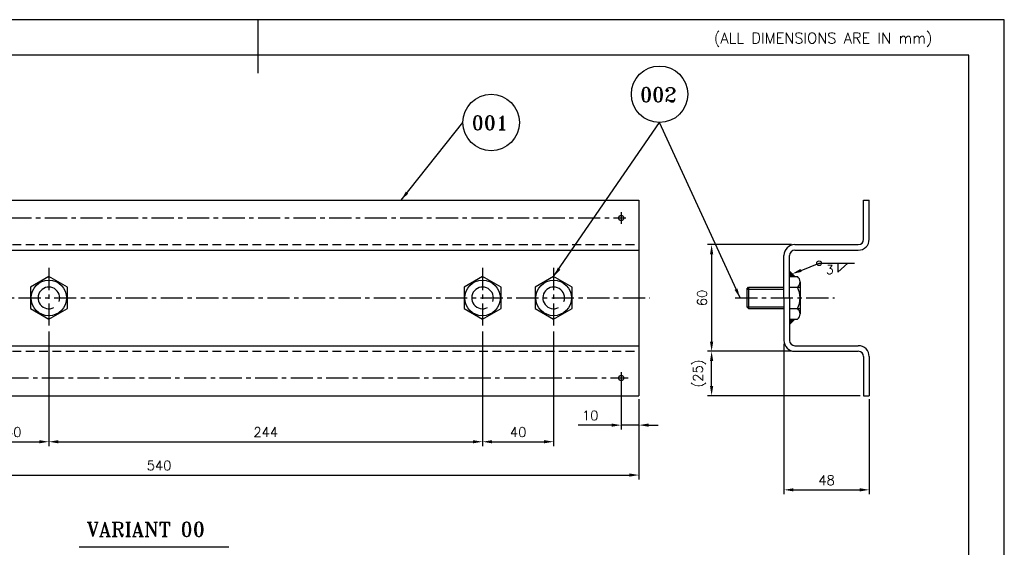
# Model space of a CAD drawing. Extents: x 0 to 840, y 0 to 594.
# Tile 5 of 5: x 286 to 840, y 297 to 594. Entities that reach past the tile are written whole.
import ezdxf

# ---------------------------------------------------------------- set-up
doc = ezdxf.new("R2010")
doc.units = 0
doc.header["$LTSCALE"] = 10
doc.header["$MEASUREMENT"] = 0
for name, pattern in [('CENTER', [2, 1.25, -0.25, 0.25, -0.25]), ('DASHDOT', [1, 0.5, -0.25, 0, -0.25]), ('DASHED', [0.75, 0.5, -0.25])]:
    doc.linetypes.add(name, pattern=pattern)
doc.layers.get('0').update_dxf_attribs({"linetype": 'CONTINUOUS'})
doc.layers.get('DEFPOINTS').update_dxf_attribs({"linetype": 'CONTINUOUS'})
for name, color, linetype in [('1', 3, 'CENTER'), ('2', 4, 'CENTER'), ('6', 4, 'DASHDOT'), ('FORMAT', 7, 'CONTINUOUS')]:
    doc.layers.add(name, color=color, linetype=linetype)
doc.styles.add('ROMAND', font='romand')
doc.styles.add('ROMANS', font='romans')
doc.styles.add('ROMANT', font='romant.shx')
doc.dimstyles.get("Standard").update_dxf_attribs({"dimscale": 30, "dimtxt": 0.18, "dimasz": 0.18, "dimexe": 0.08, "dimexo": 0.0625, "dimgap": 0.09, "dimtad": 1, "dimdec": 0, "dimzin": 0, "dimdsep": 46, "dimtxsty": 'ROMANS', "dimcen": 0, "dimclrd": 1, "dimclre": 1, "dimclrt": 2, "dimadec": 0, "dimazin": 0, "dimtfac": 1, "dimtdec": 0, "dimtmove": 0, "dimatfit": 3, "dimfxl": 0, "dimtolj": 1, "dimtzin": 0, "dimarcsym": 0})

# ---------------------------------------------------------------- blocks, each defined once
blk = doc.blocks.new('A3')
at = {"layer": 'FORMAT'}
for p, q in [((904.54, 297.38), (484.54, 297.38)), ((694.54, 297.38), (694.54, 282.38)), ((904.54, 0.38), (904.54, 297.38)), ((894.54, 287.38), (504.54, 287.38)), ((894.54, 10.38), (894.54, 287.38))]:
    blk.add_line(p, q, dxfattribs=at)
at = {"layer": 'FORMAT', "style": 'ROMAND'}
blk.add_text('(ALL DIMENSIONS ARE IN mm)', height=3, dxfattribs=at).set_placement((822.84, 290.72))
blk = doc.blocks.new('*D20')
at = {"color": 1, "lineweight": -2}
for p, q in [((94.45, 380.66), (94.45, 335.52)), ((634.45, 380.66), (634.45, 335.52)), ((99.85, 337.92), (629.05, 337.92))]:
    blk.add_line(p, q, dxfattribs=at)
at = {"color": 1}
for points in [[(99.85, 338.82), (99.85, 337.02), (94.45, 337.92)], [(629.05, 338.82), (629.05, 337.02), (634.45, 337.92)]]:
    blk.add_solid(points, dxfattribs=at)
at = {"layer": 'DEFPOINTS', "color": 0}
for p in [(94.45, 382.53), (634.45, 382.53), (634.45, 337.92)]:
    blk.add_point(p, dxfattribs=at)
at = {"color": 2, "insert": (364.45, 343.32), "char_height": 5.4, "attachment_point": 5, "style": 'ROMANS'}
blk.add_mtext('\\A1;540', dxfattribs=at)
blk = doc.blocks.new('*D21')
at = {"color": 1, "lineweight": -2}
for p, q in [((715.99, 411.81), (715.99, 327.22)), ((763.99, 380.66), (763.99, 327.22)), ((721.39, 329.62), (758.59, 329.62))]:
    blk.add_line(p, q, dxfattribs=at)
at = {"color": 1}
for points in [[(721.39, 330.52), (721.39, 328.72), (715.99, 329.62)], [(758.59, 330.52), (758.59, 328.72), (763.99, 329.62)]]:
    blk.add_solid(points, dxfattribs=at)
at = {"layer": 'DEFPOINTS', "color": 0}
for p in [(715.99, 413.68), (763.99, 382.53), (763.99, 329.62)]:
    blk.add_point(p, dxfattribs=at)
at = {"color": 2, "insert": (739.99, 335.02), "char_height": 5.4, "attachment_point": 5, "style": 'ROMANS'}
blk.add_mtext('\\A1;48', dxfattribs=at)
blk = doc.blocks.new('*D23')
at = {"color": 1, "lineweight": -2}
for p, q in [((262.45, 416.83), (262.45, 354.27)), ((302.45, 418.71), (302.45, 354.27)), ((267.85, 356.67), (297.05, 356.67))]:
    blk.add_line(p, q, dxfattribs=at)
at = {"color": 1}
for points in [[(267.85, 357.57), (267.85, 355.77), (262.45, 356.67)], [(297.05, 357.57), (297.05, 355.77), (302.45, 356.67)]]:
    blk.add_solid(points, dxfattribs=at)
at = {"layer": 'DEFPOINTS', "color": 0}
for p in [(262.45, 418.71), (302.45, 420.58), (302.45, 356.67)]:
    blk.add_point(p, dxfattribs=at)
at = {"color": 2, "insert": (282.45, 362.07), "char_height": 5.4, "attachment_point": 5, "style": 'ROMANS'}
blk.add_mtext('\\A1;40', dxfattribs=at)
blk = doc.blocks.new('*D24')
at = {"color": 1, "lineweight": -2}
for p, q in [((302.45, 416.83), (302.45, 354.27)), ((546.45, 418.71), (546.45, 354.27)), ((307.85, 356.67), (541.05, 356.67))]:
    blk.add_line(p, q, dxfattribs=at)
at = {"color": 1}
for points in [[(307.85, 357.57), (307.85, 355.77), (302.45, 356.67)], [(541.05, 357.57), (541.05, 355.77), (546.45, 356.67)]]:
    blk.add_solid(points, dxfattribs=at)
at = {"layer": 'DEFPOINTS', "color": 0}
for p in [(302.45, 418.71), (546.45, 420.58), (546.45, 356.67)]:
    blk.add_point(p, dxfattribs=at)
at = {"color": 2, "insert": (424.45, 362.07), "char_height": 5.4, "attachment_point": 5, "style": 'ROMANS'}
blk.add_mtext('\\A1;244', dxfattribs=at)
blk = doc.blocks.new('*D25')
at = {"color": 1, "lineweight": -2}
for p, q in [((546.45, 418.71), (546.45, 354.27)), ((586.45, 418.71), (586.45, 354.27)), ((551.85, 356.67), (581.05, 356.67))]:
    blk.add_line(p, q, dxfattribs=at)
at = {"color": 1}
for points in [[(551.85, 357.57), (551.85, 355.77), (546.45, 356.67)], [(581.05, 357.57), (581.05, 355.77), (586.45, 356.67)]]:
    blk.add_solid(points, dxfattribs=at)
at = {"layer": 'DEFPOINTS', "color": 0}
for p in [(546.45, 420.58), (586.45, 420.58), (586.45, 356.67)]:
    blk.add_point(p, dxfattribs=at)
at = {"color": 2, "insert": (566.45, 362.07), "char_height": 5.4, "attachment_point": 5, "style": 'ROMANS'}
blk.add_mtext('\\A1;40', dxfattribs=at)
blk = doc.blocks.new('*D29')
at = {"color": 1, "lineweight": -2}
for p, q in [((624.45, 389.17), (624.45, 363.61)), ((634.45, 380.66), (634.45, 363.61)), ((619.05, 366.01), (600.28, 366.01)), ((634.45, 366.01), (624.45, 366.01)), ((639.85, 366.01), (645.25, 366.01))]:
    blk.add_line(p, q, dxfattribs=at)
at = {"color": 1}
for points in [[(619.05, 366.91), (619.05, 365.11), (624.45, 366.01)], [(639.85, 366.91), (639.85, 365.11), (634.45, 366.01)]]:
    blk.add_solid(points, dxfattribs=at)
at = {"layer": 'DEFPOINTS', "color": 0}
for p in [(624.45, 391.04), (634.45, 382.53), (624.45, 366.01)]:
    blk.add_point(p, dxfattribs=at)
at = {"color": 2, "insert": (606.96, 371.41), "char_height": 5.4, "attachment_point": 5, "style": 'ROMANS'}
blk.add_mtext('\\A1;10', dxfattribs=at)
blk = doc.blocks.new('*D31')
at = {"color": 1, "lineweight": -2}
for p, q in [((720.26, 407.53), (672.92, 407.53)), ((675.32, 387.93), (675.32, 402.13)), ((758.96, 382.53), (672.92, 382.53))]:
    blk.add_line(p, q, dxfattribs=at)
at = {"color": 1}
for points in [[(674.42, 402.13), (676.22, 402.13), (675.32, 407.53)], [(674.42, 387.93), (676.22, 387.93), (675.32, 382.53)]]:
    blk.add_solid(points, dxfattribs=at)
at = {"layer": 'DEFPOINTS', "color": 0}
for p in [(675.32, 407.53), (722.14, 407.53), (760.84, 382.53)]:
    blk.add_point(p, dxfattribs=at)
at = {"color": 2, "insert": (668.51, 395.03), "char_height": 5.4, "attachment_point": 5, "rotation": 90, "style": 'ROMANS'}
blk.add_mtext('\\A1;(25)', dxfattribs=at)
blk = doc.blocks.new('*D32')
at = {"color": 1, "lineweight": -2}
for p, q in [((720.26, 467.53), (672.92, 467.53)), ((675.32, 462.13), (675.32, 412.93)), ((720.26, 407.53), (672.92, 407.53))]:
    blk.add_line(p, q, dxfattribs=at)
at = {"color": 1}
for points in [[(674.42, 462.13), (676.22, 462.13), (675.32, 467.53)], [(674.42, 412.93), (676.22, 412.93), (675.32, 407.53)]]:
    blk.add_solid(points, dxfattribs=at)
at = {"layer": 'DEFPOINTS', "color": 0}
for p in [(722.14, 467.53), (675.32, 407.53), (722.14, 407.53)]:
    blk.add_point(p, dxfattribs=at)
at = {"color": 2, "insert": (669.92, 437.53), "char_height": 5.4, "attachment_point": 5, "rotation": 90, "style": 'ROMANS'}
blk.add_mtext('\\A1;60', dxfattribs=at)

msp = doc.modelspace()

# ---------------------------------------------------------------- linework, layer by layer
for p, q in [((94.45, 492.53), (634.45, 492.53)), ((634.45, 492.53), (634.45, 382.53)), ((760.84, 470.53), (760.84, 492.53)), ((760.84, 492.53), (763.99, 492.53)), ((763.99, 470.53), (763.99, 492.53)), ((722.14, 467.53), (757.84, 467.53)), ((94.45, 464.38), (634.45, 464.38)), ((715.99, 437.53), (715.99, 461.38)), ((719.14, 437.53), (719.14, 461.38)), ((722.14, 464.38), (757.84, 464.38)), ((746.26, 457.04), (746.26, 451.95)), ((746.26, 451.95), (752.03, 457.04)), ((722.14, 449.53), (719.14, 452.53)), ((719.14, 449.53), (723.64, 449.53)), ((695.14, 442.53), (696.14, 443.53)), ((696.14, 443.53), (715.99, 443.53)), ((696.14, 443.53), (696.14, 431.53)), ((719.14, 443.53), (725.14, 443.53)), ((725.14, 446.53), (725.14, 428.53)), ((695.14, 442.53), (695.14, 432.53)), ((695.14, 442.53), (715.99, 442.53)), ((695.14, 432.53), (715.99, 432.53)), ((695.14, 432.53), (696.14, 431.53)), ((715.99, 437.53), (715.99, 413.68)), ((719.14, 437.53), (719.14, 413.68)), ((696.14, 431.53), (715.99, 431.53)), ((719.14, 431.53), (725.14, 431.53)), ((719.14, 425.53), (723.64, 425.53)), ((722.14, 425.53), (719.14, 422.53)), ((94.45, 410.68), (634.45, 410.68)), ((722.14, 410.68), (757.84, 410.68)), ((722.14, 407.53), (757.84, 407.53)), ((760.84, 404.53), (760.84, 382.53)), ((763.99, 404.53), (763.99, 382.53)), ((94.45, 382.53), (634.45, 382.53)), ((760.84, 382.53), (763.99, 382.53))]:
    msp.add_line(p, q)
at = {"color": 1}
for p, q in [((725.64, 453.02), (735.79, 457.04)), ((735.79, 457.04), (755.74, 457.04)), ((319.54, 297.61), (403.75, 297.61))]:
    msp.add_line(p, q, dxfattribs=at)
for points in [[(312.84, 443.53), (302.45, 449.53), (292.05, 443.53), (292.05, 431.53), (302.45, 425.53), (312.84, 431.53)], [(556.84, 443.53), (546.45, 449.53), (536.05, 443.53), (536.05, 431.53), (546.45, 425.53), (556.84, 431.53)], [(596.84, 443.53), (586.45, 449.53), (576.05, 443.53), (576.05, 431.53), (586.45, 425.53), (596.84, 431.53)]]:
    msp.add_lwpolyline(points, close=True)
for centre, radius in [((646.05, 552.06), 15.87), ((551.31, 536.19), 15.87), ((624.45, 482.54), 1.5), ((735.79, 457.04), 1.35), ((302.45, 437.53), 10), ((546.45, 437.53), 10), ((586.45, 437.53), 10), ((624.45, 392.54), 1.5)]:
    msp.add_circle(centre, radius)
for centre, radius, start, end in [((722.14, 461.38), 6.15, 90, 180), ((757.84, 470.53), 6.15, 270, 0), ((757.84, 470.53), 3, 270, 0), ((722.14, 461.38), 3, 90, 180), ((721.39, 446.53), 3.75, 306.8699, 53.1301), ((302.45, 437.53), 6.1, 339.9956, 296.9544), ((546.45, 437.53), 6.1, 339.9956, 296.9544), ((586.45, 437.53), 6.1, 339.9956, 296.9544), ((712.39, 437.53), 12.75, 331.9275, 28.0725), ((721.39, 428.53), 3.75, 306.8699, 53.1301), ((722.14, 413.68), 6.15, 180, 270), ((722.14, 413.68), 3, 180, 270), ((757.84, 404.53), 6.15, 0, 90), ((757.84, 404.53), 3, 0, 90)]:
    msp.add_arc(centre, radius, start, end)
for points in [[(722.14, 449.53), (719.14, 449.53), (719.14, 452.53), (719.14, 449.53)], [(722.14, 425.53), (719.14, 425.53), (719.14, 422.53), (719.14, 425.53)]]:
    msp.add_solid(points)
msp.add_solid([(725.31, 453.86), (725.97, 452.18), (720.61, 451.06)], dxfattribs=at)
at = {"layer": '1'}
for p, q in [((100.16, 482.53), (627.01, 482.53)), ((624.45, 485.84), (624.45, 479.22)), ((302.45, 454.48), (302.45, 420.58)), ((546.45, 454.48), (546.45, 420.58)), ((586.45, 454.48), (586.45, 420.58)), ((85.37, 437.53), (640.52, 437.53)), ((688.58, 437.53), (744.5, 437.53)), ((624.45, 395.84), (624.45, 389.22)), ((98.52, 392.53), (628.34, 392.53))]:
    msp.add_line(p, q, dxfattribs=at)
at = {"layer": '2', "linetype": 'DASHED'}
for p, q in [((94.45, 467.53), (634.45, 467.53)), ((94.45, 407.53), (634.45, 407.53))]:
    msp.add_line(p, q, dxfattribs=at)

# ---------------------------------------------------------------- block references
at = {"layer": 'FORMAT', "xscale": 2, "yscale": 2, "zscale": 2}
msp.add_blockref('A3', (-969.08, -0.76), dxfattribs=at)

# ---------------------------------------------------------------- texts
at = {"color": 2, "style": 'ROMANT'}
for s, p in [('002', (635.02, 547.87)), ('001', (540.28, 532.01)), ('VARIANT 00', (323.72, 303.39))]:
    msp.add_text(s, height=8, dxfattribs=at).set_placement(p)
at = {"layer": '6', "color": 4, "style": 'ROMANS'}
msp.add_text('3', height=5, dxfattribs=at).set_placement((739.64, 450.97))

# ---------------------------------------------------------------- dimensions: what is measured, and where the dimension line sits
dim = msp.add_linear_dim(base=(675.32, 407.53), p1=(722.14, 467.53), p2=(722.14, 407.53), angle=90, dimstyle='Standard')
dim.commit()
dim.dimension.update_dxf_attribs({"geometry": '*D32', "text_midpoint": (669.92, 437.53)})
for base, p1, p2, text, picture, middle in [((302.45, 356.67), (262.45, 418.71), (302.45, 420.58), '40', '*D23', (282.45, 362.07)), ((546.45, 356.67), (302.45, 418.71), (546.45, 420.58), '244', '*D24', (424.45, 362.07)), ((586.45, 356.67), (546.45, 420.58), (586.45, 420.58), '40', '*D25', (566.45, 362.07)), ((763.99, 329.62), (715.99, 413.68), (763.99, 382.53), '48', '*D21', (739.99, 335.02))]:
    dim = msp.add_linear_dim(base=base, p1=p1, p2=p2, text=text, dimstyle='Standard')
    dim.commit()
    dim.dimension.update_dxf_attribs({"geometry": picture, "text_midpoint": middle})
dim = msp.add_linear_dim(base=(675.32, 407.53), p1=(760.84, 382.53), p2=(722.14, 407.53), angle=90, text='(<>)', dimstyle='Standard')
dim.commit()
dim.dimension.update_dxf_attribs({"geometry": '*D31', "text_midpoint": (668.51, 395.03)})
dim = msp.add_linear_dim(base=(624.45, 366.01), p1=(634.45, 382.53), p2=(624.45, 391.04), dimstyle='Standard')
dim.commit()
dim.dimension.update_dxf_attribs({"geometry": '*D29', "text_midpoint": (606.96, 371.41)})
dim = msp.add_linear_dim(base=(634.45, 337.92), p1=(94.45, 382.53), p2=(634.45, 382.53), text='540', dimstyle='Standard')
dim.commit()
dim.dimension.update_dxf_attribs({"geometry": '*D20', "text_midpoint": (364.45, 337.92), "dimtype": 160})

# ---------------------------------------------------------------- leaders
for points in [[(500.6, 492.53), (535.44, 536.19)], [(586.45, 449.53), (646.05, 536.19)], [(691.31, 437.53), (646.05, 536.19)]]:
    msp.add_leader(points, dimstyle='Standard', override={"dimgap": 0.09, "dimtad": 0})

doc.saveas('drawing.dxf')
